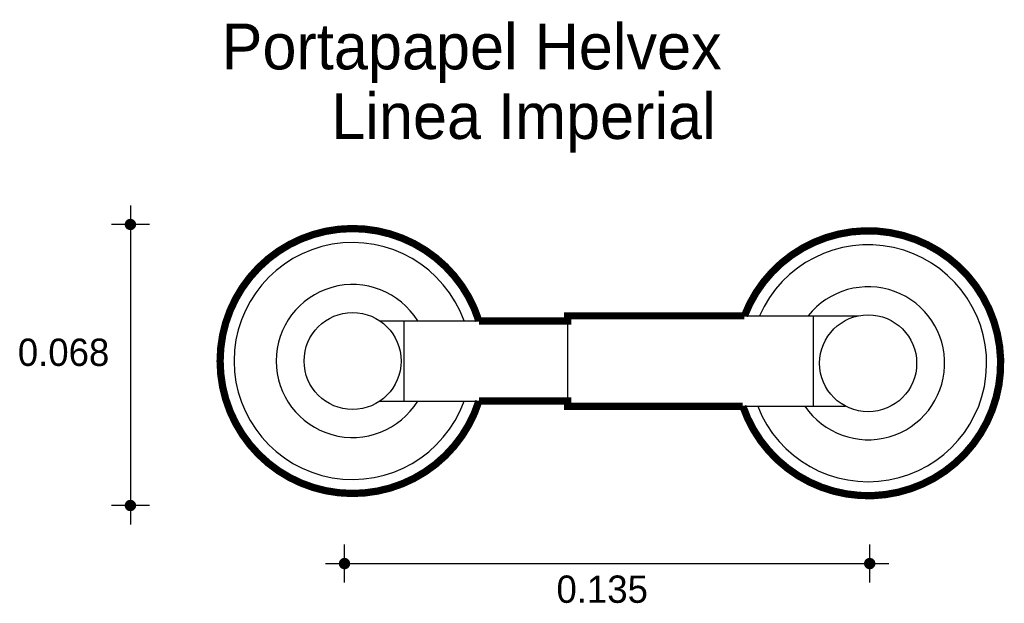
# Model space of a CAD drawing. Extents: x 7.234 to 7.495, y 4.682 to 4.837.
import ezdxf

# ---------------------------------------------------------------- set-up
doc = ezdxf.new("R2010")
doc.units = 0
doc.header["$MEASUREMENT"] = 0
for name, color, linetype in [('BORDE', 2, 'CONTINUOUS'), ('COTAS', 6, 'CONTINUOUS'), ('DIBUJO', 5, 'CONTINUOUS'), ('TEXTO', 4, 'CONTINUOUS')]:
    doc.layers.add(name, color=color, linetype=linetype)

msp = doc.modelspace()

# ---------------------------------------------------------------- linework, layer by layer
at = {"layer": 'BORDE', "const_width": 0.001935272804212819}
msp.add_lwpolyline([(7.355835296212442, 4.73606326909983, -6.453350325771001), (7.35583529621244, 4.757351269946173), (7.379393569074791, 4.757351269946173), (7.379393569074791, 4.758705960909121), (7.426315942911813, 4.758705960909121, -5.685356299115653), (7.425881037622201, 4.734708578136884), (7.379393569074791, 4.734708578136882), (7.379393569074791, 4.736063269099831)], format="xyb", close=True, dxfattribs=at)
at = {"layer": 'COTAS'}
for p, q in [((7.263338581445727, 4.787996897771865), (7.263338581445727, 4.70330414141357)), ((7.268375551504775, 4.782959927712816), (7.258301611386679, 4.782959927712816)), ((7.268375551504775, 4.708341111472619), (7.258301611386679, 4.708341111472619)), ((7.320162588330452, 4.687886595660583), (7.320162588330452, 4.697960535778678)), ((7.459565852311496, 4.687886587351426), (7.459565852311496, 4.697960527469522)), ((7.315125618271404, 4.69292356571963), (7.464602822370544, 4.692923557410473))]:
    msp.add_line(p, q, dxfattribs=at)
at = {"layer": 'COTAS', "const_width": 0.001511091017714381}
for points in [[(7.26258303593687, 4.782959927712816, 1), (7.264094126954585, 4.782959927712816, 1)], [(7.26258303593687, 4.708341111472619, 1), (7.264094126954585, 4.708341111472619, 1)], [(7.319407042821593, 4.69292356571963, 1), (7.320918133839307, 4.69292356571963, 1)], [(7.458810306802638, 4.692923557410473, 1), (7.460321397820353, 4.692923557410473, 1)]]:
    msp.add_lwpolyline(points, format="xyb", close=True, dxfattribs=at)
at = {"layer": 'DIBUJO'}
for p, q in [((7.329559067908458, 4.757351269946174), (7.379393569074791, 4.757351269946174)), ((7.33595834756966, 4.735972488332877), (7.33595834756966, 4.757351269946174)), ((7.379393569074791, 4.758705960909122), (7.456493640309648, 4.758705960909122)), ((7.379393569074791, 4.758705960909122), (7.379393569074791, 4.734708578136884)), ((7.444597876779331, 4.758705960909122), (7.444597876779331, 4.734708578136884)), ((7.329559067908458, 4.736063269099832), (7.379393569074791, 4.736063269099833)), ((7.379393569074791, 4.734708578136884), (7.453167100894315, 4.734708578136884))]:
    msp.add_line(p, q, dxfattribs=at)
for centre in [(7.322315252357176, 4.746707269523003), (7.459151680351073, 4.746108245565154)]:
    msp.add_circle(centre, 0.0128750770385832, dxfattribs=at)
for centre, radius, start, end in [((7.322315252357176, 4.746707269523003), 0.03516941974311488, 17.61679618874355, 342.3832038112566), ((7.459151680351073, 4.746108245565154), 0.03516941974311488, 198.9132249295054, 159.0102561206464), ((7.322315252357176, 4.746707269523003), 0.03145369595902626, 19.77955831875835, 340.2204416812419), ((7.459151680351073, 4.746108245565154), 0.03145369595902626, 201.2493189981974, 156.3895462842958), ((7.322315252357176, 4.746707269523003), 0.02030652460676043, 31.61215100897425, 328.3878489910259), ((7.459151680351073, 4.746108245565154), 0.02030652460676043, 214.1512558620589, 141.6562774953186)]:
    msp.add_arc(centre, radius, start, end, dxfattribs=at)

# ---------------------------------------------------------------- texts
at = {"layer": 'COTAS'}
for s, p in [('0.068', (7.233457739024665, 4.745397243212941)), ('0.135', (7.376427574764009, 4.682498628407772))]:
    msp.add_text(s, height=0.007253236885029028, dxfattribs=at).set_placement(p)
at = {"layer": 'TEXTO'}
for s, p in [('Portapapel Helvex', (7.287543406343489, 4.824145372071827)), ('Linea Imperial', (7.316663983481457, 4.805667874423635))]:
    msp.add_text(s, height=0.01214750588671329, dxfattribs=at).set_placement(p)

doc.saveas('drawing.dxf')
